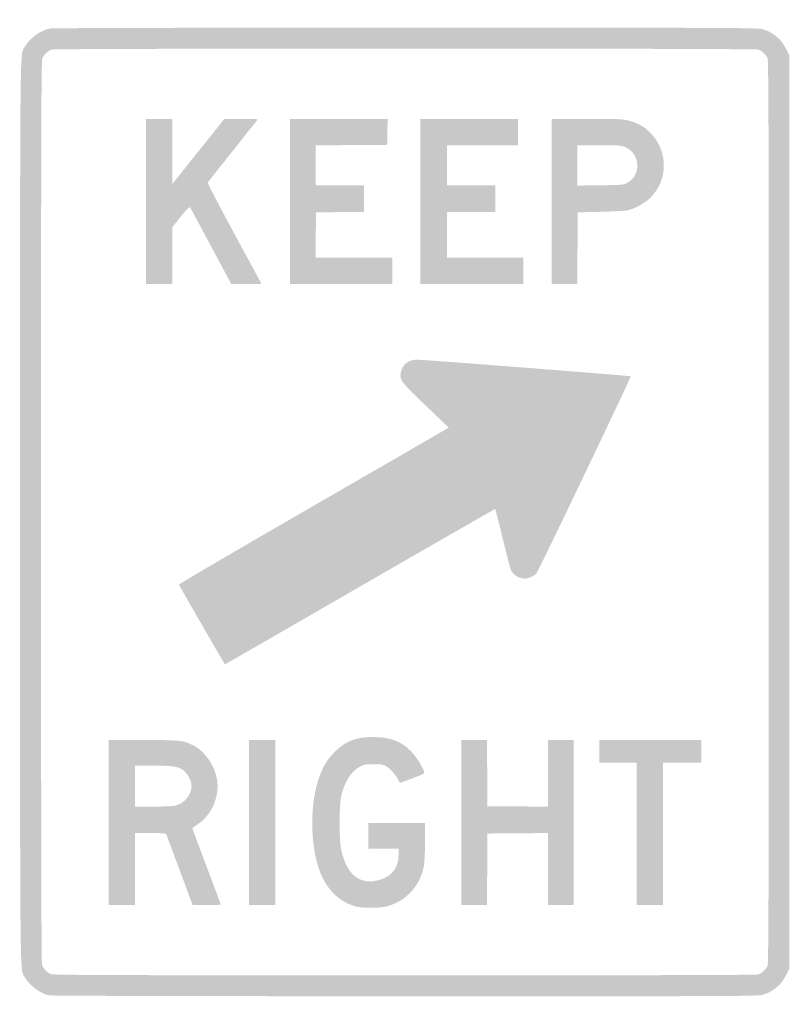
# Model space of a CAD drawing. Header units: inches. Extents: x -11.9 to 11.9, y -15.2 to 15.2.
import ezdxf

# ---------------------------------------------------------------- set-up
doc = ezdxf.new("R2010")
doc.units = ezdxf.units.IN
doc.header["$MEASUREMENT"] = 0

msp = doc.modelspace()

# ---------------------------------------------------------------- hatches: boundary and pattern name
h = msp.add_hatch(color=7)
edge = h.paths.add_edge_path()
edge.add_spline(control_points=[(-11.028, -14.969), (-11.305, -14.904), (-11.618, -14.67), (-11.767, -14.416), (-11.933, -14.133), (-11.921, -15.246), (-11.921, 0), (-11.921, 15.246), (-11.933, 14.133), (-11.767, 14.416), (-11.614, 14.676), (-11.307, 14.903), (-11.016, 14.97), (-10.931, 14.989), (-7.349, 14.999), (0.001, 14.999), (9.754, 15), (10.91, 14.995), (11.06, 14.956), (11.395, 14.869), (11.656, 14.652), (11.815, 14.327)], knot_values=[0, 0, 0, 0, 1, 1, 1, 2, 2, 2, 3, 3, 3, 4, 4, 4, 5, 5, 5, 6, 6, 6, 7, 7, 7, 7], degree=3, periodic=0)
edge.add_line((11.815, 14.327), (11.907, 14.138))
edge.add_line((11.907, 14.138), (11.907, 0))
edge.add_line((11.907, 0), (11.907, -14.138))
edge.add_line((11.907, -14.138), (11.815, -14.327))
edge.add_spline(control_points=[(11.815, -14.327), (11.656, -14.652), (11.395, -14.869), (11.06, -14.956), (10.91, -14.995), (9.758, -15), (-0.013, -14.997), (-6.454, -14.995), (-10.963, -14.984), (-11.028, -14.969)], knot_values=[0, 0, 0, 0, 1, 1, 1, 2, 2, 2, 3, 3, 3, 3], degree=3, periodic=0)
edge = h.paths.add_edge_path(flags=0)
edge.add_spline(control_points=[(10.952, -14.32), (11.049, -14.283), (11.178, -14.165), (11.231, -14.062), (11.265, -13.997), (11.271, -11.984), (11.271, 0), (11.271, 11.984), (11.265, 13.997), (11.231, 14.062), (11.178, 14.165), (11.049, 14.283), (10.952, 14.32), (10.839, 14.363), (-10.839, 14.363), (-10.952, 14.32), (-11.06, 14.279), (-11.185, 14.157), (-11.232, 14.048), (-11.265, 13.971), (-11.271, 11.789), (-11.271, 0.003), (-11.271, -9.788), (-11.262, -13.975), (-11.241, -14.031), (-11.201, -14.136), (-11.08, -14.263), (-10.975, -14.31), (-10.904, -14.342), (-9.037, -14.348), (-0.009, -14.349), (7.613, -14.35), (10.896, -14.341), (10.952, -14.32)], knot_values=[0, 0, 0, 0, 1, 1, 1, 2, 2, 2, 3, 3, 3, 4, 4, 4, 5, 5, 5, 6, 6, 6, 7, 7, 7, 8, 8, 8, 9, 9, 9, 10, 10, 10, 11, 11, 11, 11], degree=3, periodic=0)
h = msp.add_hatch(color=7)
edge = h.paths.add_edge_path()
edge.add_line((-8.023, 9.619), (-8.023, 12.175))
edge.add_line((-8.023, 12.175), (-7.613, 12.175))
edge.add_line((-7.613, 12.175), (-7.203, 12.175))
edge.add_line((-7.203, 12.175), (-7.203, 11.169))
edge.add_line((-7.203, 11.169), (-7.203, 10.163))
edge.add_line((-7.203, 10.163), (-6.398, 11.169))
edge.add_line((-6.398, 11.169), (-5.593, 12.175))
edge.add_line((-5.593, 12.175), (-5.066, 12.175))
edge.add_spline(control_points=[(-5.066, 12.175), (-4.567, 12.175), (-4.542, 12.173), (-4.582, 12.126), (-4.615, 12.088), (-5.987, 10.362), (-6.105, 10.209), (-6.12, 10.191), (-5.802, 9.575), (-5.285, 8.62)], knot_values=[0, 0, 0, 0, 1, 1, 1, 2, 2, 2, 3, 3, 3, 3], degree=3, periodic=0)
edge.add_line((-5.285, 8.62), (-4.441, 7.062))
edge.add_line((-4.441, 7.062), (-4.911, 7.062))
edge.add_line((-4.911, 7.062), (-5.381, 7.063))
edge.add_line((-5.381, 7.063), (-6.001, 8.222))
edge.add_spline(control_points=[(-6.001, 8.222), (-6.342, 8.86), (-6.634, 9.401), (-6.652, 9.424), (-6.677, 9.46), (-6.728, 9.411), (-6.943, 9.144)], knot_values=[0, 0, 0, 0, 1, 1, 1, 2, 2, 2, 2], degree=3, periodic=0)
edge.add_line((-6.943, 9.144), (-7.203, 8.821))
edge.add_line((-7.203, 8.821), (-7.203, 7.942))
edge.add_line((-7.203, 7.942), (-7.203, 7.062))
edge.add_line((-7.203, 7.062), (-7.613, 7.062))
edge.add_line((-7.613, 7.062), (-8.023, 7.062))
edge.add_line((-8.023, 7.062), (-8.023, 9.619))
for points in [[(-3.559, 9.619), (-3.559, 12.175), (-2.047, 12.175), (-0.535, 12.175), (-0.543, 11.773), (-0.551, 11.37), (-1.66, 11.363), (-2.768, 11.355), (-2.768, 10.734), (-2.768, 10.113), (-2.02, 10.113), (-1.271, 10.113), (-1.271, 9.704), (-1.271, 9.295), (-2.013, 9.287), (-2.754, 9.28), (-2.762, 8.581), (-2.769, 7.881), (-1.582, 7.881), (-0.395, 7.881), (-0.395, 7.472), (-0.395, 7.062), (-1.977, 7.062), (-3.559, 7.062), (-3.559, 9.619)], [(0.48, 9.619), (0.48, 12.175), (1.992, 12.175), (3.503, 12.175), (3.503, 11.766), (3.503, 11.356), (2.401, 11.356), (1.299, 11.356), (1.299, 10.734), (1.299, 10.113), (2.048, 10.113), (2.797, 10.113), (2.797, 9.703), (2.797, 9.294), (2.048, 9.294), (1.299, 9.294), (1.299, 8.588), (1.299, 7.881), (2.486, 7.881), (3.672, 7.881), (3.672, 7.472), (3.672, 7.062), (2.076, 7.062), (0.48, 7.062), (0.48, 9.619)], [(-4.831, -9.619), (-4.831, -7.062), (-4.421, -7.062), (-4.011, -7.062), (-4.011, -9.619), (-4.011, -12.175), (-4.421, -12.175), (-4.831, -12.175), (-4.831, -9.619)], [(1.751, -9.619), (1.751, -7.062), (2.147, -7.062), (2.542, -7.062), (2.549, -8.086), (2.556, -9.11), (3.496, -9.118), (4.435, -9.125), (4.435, -8.094), (4.435, -7.062), (4.831, -7.062), (5.226, -7.062), (5.226, -9.619), (5.226, -12.175), (4.831, -12.175), (4.435, -12.175), (4.435, -11.059), (4.435, -9.943), (3.496, -9.95), (2.556, -9.958), (2.549, -11.066), (2.542, -12.175), (2.147, -12.175), (1.751, -12.175), (1.751, -9.619)], [(7.175, -9.972), (7.175, -7.768), (6.596, -7.768), (6.017, -7.768), (6.017, -7.415), (6.017, -7.062), (7.599, -7.062), (9.181, -7.062), (9.181, -7.415), (9.181, -7.768), (8.588, -7.768), (7.994, -7.768), (7.994, -9.972), (7.994, -12.175), (7.585, -12.175), (7.175, -12.175), (7.175, -9.972)]]:
    msp.add_hatch(color=7).paths.add_polyline_path(points)
h = msp.add_hatch(color=7)
edge = h.paths.add_edge_path()
edge.add_line((4.548, 9.619), (4.548, 12.175))
edge.add_line((4.548, 12.175), (5.631, 12.175))
edge.add_spline(control_points=[(5.631, 12.175), (6.618, 12.175), (6.734, 12.17), (6.933, 12.119), (7.218, 12.046), (7.403, 11.943), (7.597, 11.748), (8.158, 11.188), (8.162, 10.291), (7.607, 9.736), (7.443, 9.573), (7.156, 9.41), (6.921, 9.348), (6.849, 9.329), (6.481, 9.307), (6.073, 9.297)], knot_values=[0, 0, 0, 0, 1, 1, 1, 2, 2, 2, 3, 3, 3, 4, 4, 4, 5, 5, 5, 5], degree=3, periodic=0)
edge.add_line((6.073, 9.297), (5.353, 9.28))
edge.add_line((5.353, 9.28), (5.346, 8.171))
edge.add_line((5.346, 8.171), (5.338, 7.062))
edge.add_line((5.338, 7.062), (4.943, 7.062))
edge.add_line((4.943, 7.062), (4.548, 7.062))
edge.add_line((4.548, 7.062), (4.548, 9.619))
edge = h.paths.add_edge_path(flags=0)
edge.add_spline(control_points=[(6.884, 10.19), (7.313, 10.42), (7.3, 11.063), (6.862, 11.281), (6.712, 11.356), (6.711, 11.356), (6.026, 11.356)], knot_values=[0, 0, 0, 0, 1, 1, 1, 2, 2, 2, 2], degree=3, periodic=0)
edge.add_line((6.026, 11.356), (5.339, 11.356))
edge.add_line((5.339, 11.356), (5.339, 10.733))
edge.add_line((5.339, 10.733), (5.339, 10.109))
edge.add_line((5.339, 10.109), (6.052, 10.118))
edge.add_spline(control_points=[(6.052, 10.118), (6.728, 10.127), (6.772, 10.13), (6.884, 10.19)], knot_values=[0, 0, 0, 0, 1, 1, 1, 1], degree=3, periodic=0)
h = msp.add_hatch(color=7)
edge = h.paths.add_edge_path()
edge.add_spline(control_points=[(-6.287, -3.498), (-6.675, -2.828), (-6.995, -2.265), (-6.999, -2.248), (-7.003, -2.231), (-5.125, -1.132), (-2.825, 0.195), (-0.526, 1.522), (1.356, 2.61), (1.356, 2.612), (1.356, 2.615), (1.039, 2.919), (0.651, 3.288), (-0.114, 4.017), (-0.17, 4.09), (-0.128, 4.314), (-0.081, 4.569), (0.104, 4.718), (0.373, 4.717), (0.613, 4.715), (6.975, 4.221), (6.994, 4.202), (7.014, 4.182), (4.138, -1.829), (4.072, -1.903), (4, -1.984), (3.826, -2.062), (3.718, -2.062), (3.528, -2.062), (3.345, -1.945), (3.277, -1.78), (3.259, -1.737), (3.146, -1.299), (3.026, -0.807), (2.906, -0.315), (2.802, 0.09), (2.795, 0.093), (2.787, 0.096), (0.904, -0.985), (-1.391, -2.309), (-3.685, -3.634), (-5.567, -4.718), (-5.573, -4.718), (-5.579, -4.718), (-5.9, -4.169), (-6.287, -3.498)], knot_values=[0, 0, 0, 0, 1, 1, 1, 2, 2, 2, 3, 3, 3, 4, 4, 4, 5, 5, 5, 6, 6, 6, 7, 7, 7, 8, 8, 8, 9, 9, 9, 10, 10, 10, 11, 11, 11, 12, 12, 12, 13, 13, 13, 14, 14, 14, 15, 15, 15, 15], degree=3, periodic=0)
h = msp.add_hatch(color=7)
edge = h.paths.add_edge_path()
edge.add_spline(control_points=[(-1.52, -12.216), (-2.024, -12.08), (-2.414, -11.704), (-2.63, -11.146), (-2.946, -10.329), (-2.952, -8.999), (-2.644, -8.183), (-2.517, -7.844), (-2.396, -7.65), (-2.175, -7.428), (-1.841, -7.093), (-1.514, -6.966), (-0.989, -6.969), (-0.445, -6.973), (-0.097, -7.104), (0.197, -7.419), (0.351, -7.583), (0.523, -7.849), (0.589, -8.026), (0.617, -8.099), (0.616, -8.1), (0.236, -8.247), (0.026, -8.328), (-0.149, -8.391), (-0.153, -8.385), (-0.158, -8.38), (-0.195, -8.317), (-0.236, -8.245), (-0.328, -8.087), (-0.48, -7.927), (-0.602, -7.86), (-0.671, -7.822), (-0.759, -7.811), (-0.975, -7.811), (-1.235, -7.811), (-1.269, -7.817), (-1.409, -7.895), (-1.67, -8.04), (-1.869, -8.354), (-1.97, -8.784), (-2.044, -9.099), (-2.042, -10.173), (-1.967, -10.494), (-1.789, -11.257), (-1.37, -11.571), (-0.772, -11.389), (-0.399, -11.276), (-0.198, -11.009), (-0.198, -10.63)], knot_values=[0, 0, 0, 0, 1, 1, 1, 2, 2, 2, 3, 3, 3, 4, 4, 4, 5, 5, 5, 6, 6, 6, 7, 7, 7, 8, 8, 8, 9, 9, 9, 10, 10, 10, 11, 11, 11, 12, 12, 12, 13, 13, 13, 14, 14, 14, 15, 15, 15, 16, 16, 16, 16], degree=3, periodic=0)
edge.add_line((-0.198, -10.63), (-0.198, -10.424))
edge.add_line((-0.198, -10.424), (-0.664, -10.424))
edge.add_line((-0.664, -10.424), (-1.13, -10.424))
edge.add_line((-1.13, -10.424), (-1.13, -10.028))
edge.add_line((-1.13, -10.028), (-1.13, -9.633))
edge.add_line((-1.13, -9.633), (-0.254, -9.633))
edge.add_line((-0.254, -9.633), (0.621, -9.633))
edge.add_line((0.621, -9.633), (0.621, -10.219))
edge.add_spline(control_points=[(0.621, -10.219), (0.621, -10.626), (0.608, -10.865), (0.579, -11.002), (0.45, -11.61), (0.017, -12.065), (-0.578, -12.217), (-0.791, -12.271), (-1.316, -12.271), (-1.52, -12.216)], knot_values=[0, 0, 0, 0, 1, 1, 1, 2, 2, 2, 3, 3, 3, 3], degree=3, periodic=0)
h = msp.add_hatch(color=7)
edge = h.paths.add_edge_path()
edge.add_line((-9.181, -9.619), (-9.181, -7.062))
edge.add_line((-9.181, -7.062), (-8.113, -7.062))
edge.add_spline(control_points=[(-8.113, -7.062), (-6.954, -7.062), (-6.878, -7.07), (-6.559, -7.225), (-6.203, -7.397), (-5.883, -7.859), (-5.818, -8.293), (-5.738, -8.826), (-5.991, -9.397), (-6.434, -9.681), (-6.515, -9.733), (-6.582, -9.785), (-6.582, -9.796), (-6.582, -9.806), (-6.385, -10.338), (-6.144, -10.976), (-5.903, -11.614), (-5.706, -12.145), (-5.706, -12.156), (-5.706, -12.166), (-5.902, -12.175), (-6.141, -12.175)], knot_values=[0, 0, 0, 0, 1, 1, 1, 2, 2, 2, 3, 3, 3, 4, 4, 4, 5, 5, 5, 6, 6, 6, 7, 7, 7, 7], degree=3, periodic=0)
edge.add_line((-6.141, -12.175), (-6.576, -12.175))
edge.add_line((-6.576, -12.175), (-6.604, -12.097))
edge.add_spline(control_points=[(-6.604, -12.097), (-6.643, -11.989), (-7.364, -10.053), (-7.388, -9.993), (-7.405, -9.949), (-7.456, -9.944), (-7.884, -9.944)], knot_values=[0, 0, 0, 0, 1, 1, 1, 2, 2, 2, 2], degree=3, periodic=0)
edge.add_line((-7.884, -9.944), (-8.362, -9.944))
edge.add_line((-8.362, -9.944), (-8.362, -11.059))
edge.add_line((-8.362, -11.059), (-8.362, -12.175))
edge.add_line((-8.362, -12.175), (-8.771, -12.175))
edge.add_line((-8.771, -12.175), (-9.181, -12.175))
edge.add_line((-9.181, -12.175), (-9.181, -9.619))
edge = h.paths.add_edge_path(flags=0)
edge.add_spline(control_points=[(-7.121, -9.094), (-6.835, -9.033), (-6.611, -8.766), (-6.61, -8.487), (-6.61, -8.327), (-6.734, -8.092), (-6.87, -7.994), (-7.03, -7.878), (-7.196, -7.853), (-7.812, -7.853)], knot_values=[0, 0, 0, 0, 1, 1, 1, 2, 2, 2, 3, 3, 3, 3], degree=3, periodic=0)
edge.add_line((-7.812, -7.853), (-8.362, -7.853))
edge.add_line((-8.362, -7.853), (-8.362, -8.489))
edge.add_line((-8.362, -8.489), (-8.362, -9.124))
edge.add_line((-8.362, -9.124), (-7.812, -9.124))
edge.add_spline(control_points=[(-7.812, -9.124), (-7.51, -9.124), (-7.199, -9.111), (-7.121, -9.094)], knot_values=[0, 0, 0, 0, 1, 1, 1, 1], degree=3, periodic=0)

doc.saveas('drawing.dxf')
